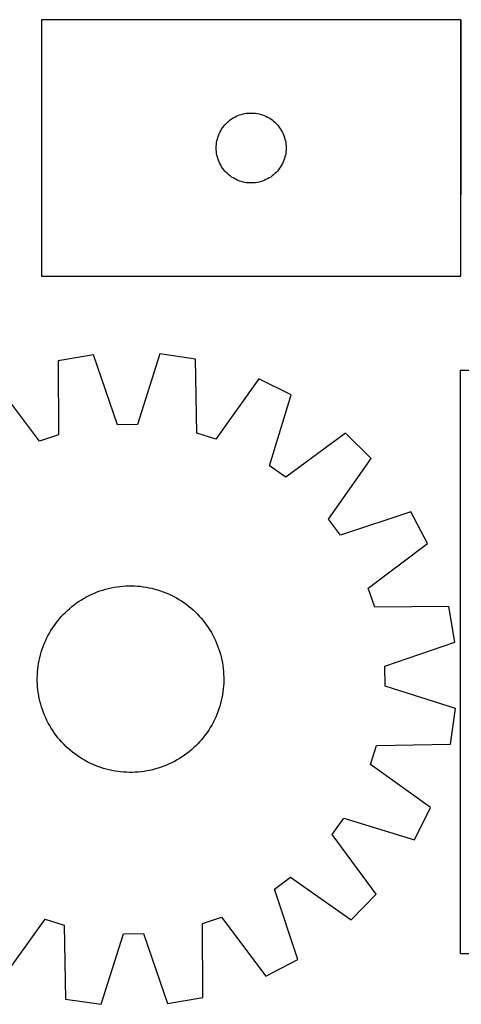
# Model space of a CAD drawing. Header units: millimetres. Extents: x 8 to 1493, y 7 to 458.
# Tile 3 of 5: x 725 to 915, y 7 to 429. Entities that reach past the tile are written whole.
import ezdxf

# ---------------------------------------------------------------- set-up
doc = ezdxf.new("R2010")
doc.units = ezdxf.units.MM
doc.layers.add('COMMON', color=5, linetype='CONTINUOUS', true_color=0x0000ff)
doc.layers.add('CUT', color=7, linetype='CONTINUOUS', true_color=0x000000)

msp = doc.modelspace()

# ---------------------------------------------------------------- linework, layer by layer
at = {"layer": 'COMMON'}
msp.add_line((914.532257, 353.907582), (914.532257, 428.907582), dxfattribs=at)
at = {"layer": 'CUT'}
for p, q in [((914.432256, 428.907582), (734.432256, 428.907582)), ((734.432256, 428.907582), (734.432256, 318.907582)), ((914.432256, 318.907582), (914.432256, 428.907582)), ((820.239972, 388.30983), (820.98694, 388.506548)), ((820.98694, 388.506548), (821.743045, 388.664552)), ((821.743045, 388.664552), (822.506281, 388.783422)), ((822.506281, 388.783422), (823.274624, 388.862845)), ((823.274624, 388.862845), (824.046037, 388.902609)), ((824.046037, 388.902609), (824.818475, 388.902609)), ((824.818475, 388.902609), (825.589888, 388.862845)), ((825.589888, 388.862845), (826.358231, 388.783422)), ((826.358231, 388.783422), (827.121468, 388.664552)), ((827.121468, 388.664552), (827.877572, 388.506548)), ((827.877572, 388.506548), (828.624541, 388.30983)), ((813.165277, 383.809864), (813.689973, 384.376745)), ((813.689973, 384.376745), (814.243156, 384.915863)), ((814.243156, 384.915863), (814.823358, 385.425789)), ((814.823358, 385.425789), (815.429042, 385.905171)), ((815.429042, 385.905171), (816.0586, 386.352737)), ((816.0586, 386.352737), (816.710364, 386.767302)), ((816.710364, 386.767302), (817.382605, 387.147764)), ((817.382605, 387.147764), (818.07354, 387.493116)), ((818.07354, 387.493116), (818.781338, 387.802442)), ((818.781338, 387.802442), (819.50412, 388.074921)), ((819.50412, 388.074921), (820.239972, 388.30983)), ((828.624541, 388.30983), (829.360392, 388.074921)), ((829.360392, 388.074921), (830.083175, 387.802442)), ((830.083175, 387.802442), (830.790972, 387.493116)), ((830.790972, 387.493116), (831.481907, 387.147764)), ((831.481907, 387.147764), (832.154148, 386.767302)), ((832.154148, 386.767302), (832.805912, 386.352737)), ((832.805912, 386.352737), (833.43547, 385.905171)), ((833.43547, 385.905171), (834.041154, 385.425789)), ((834.041154, 385.425789), (834.621356, 384.915863)), ((834.621356, 384.915863), (835.174539, 384.376745)), ((835.174539, 384.376745), (835.699235, 383.809864)), ((810.687503, 379.914391), (811.01495, 380.613989)), ((811.01495, 380.613989), (811.377978, 381.295803)), ((811.377978, 381.295803), (811.775623, 381.958025)), ((811.775623, 381.958025), (812.206831, 382.598899)), ((812.206831, 382.598899), (812.670459, 383.216725)), ((812.670459, 383.216725), (813.165277, 383.809864)), ((835.699235, 383.809864), (836.194053, 383.216725)), ((836.194053, 383.216725), (836.657681, 382.598899)), ((836.657681, 382.598899), (837.08889, 381.958025)), ((837.08889, 381.958025), (837.486535, 381.295803)), ((837.486535, 381.295803), (837.849562, 380.613989)), ((837.849562, 380.613989), (838.17701, 379.914391)), ((809.511758, 375.449897), (809.610938, 376.215941)), ((809.610938, 376.215941), (809.749421, 376.975863)), ((809.749421, 376.975863), (809.92684, 377.727649)), ((809.92684, 377.727649), (810.142725, 378.469305)), ((810.142725, 378.469305), (810.396504, 379.198864)), ((810.396504, 379.198864), (810.687503, 379.914391)), ((838.17701, 379.914391), (838.468008, 379.198864)), ((838.468008, 379.198864), (838.721787, 378.469305)), ((838.721787, 378.469305), (838.937672, 377.727649)), ((838.937672, 377.727649), (839.115091, 376.975863)), ((839.115091, 376.975863), (839.253575, 376.215941)), ((839.253575, 376.215941), (839.352754, 375.449897)), ((809.432256, 373.907582), (809.452145, 374.679764)), ((809.452145, 373.135401), (809.432256, 373.907582)), ((809.452145, 374.679764), (809.511758, 375.449897)), ((809.511758, 372.365267), (809.452145, 373.135401)), ((809.610938, 371.599224), (809.511758, 372.365267)), ((809.749421, 370.839301), (809.610938, 371.599224)), ((839.253575, 371.599224), (839.115091, 370.839301)), ((839.352754, 372.365267), (839.253575, 371.599224)), ((839.352754, 375.449897), (839.412368, 374.679764)), ((839.412368, 373.135401), (839.352754, 372.365267)), ((839.412368, 374.679764), (839.432256, 373.907582)), ((839.432256, 373.907582), (839.412368, 373.135401)), ((809.92684, 370.087515), (809.749421, 370.839301)), ((810.142725, 369.34586), (809.92684, 370.087515)), ((810.396504, 368.616301), (810.142725, 369.34586)), ((810.687503, 367.900774), (810.396504, 368.616301)), ((811.01495, 367.201175), (810.687503, 367.900774)), ((838.17701, 367.900774), (837.849562, 367.201175)), ((838.468008, 368.616301), (838.17701, 367.900774)), ((838.721787, 369.34586), (838.468008, 368.616301)), ((838.937672, 370.087515), (838.721787, 369.34586)), ((839.115091, 370.839301), (838.937672, 370.087515)), ((811.377978, 366.519361), (811.01495, 367.201175)), ((811.775623, 365.857139), (811.377978, 366.519361)), ((812.206831, 365.216266), (811.775623, 365.857139)), ((812.670459, 364.59844), (812.206831, 365.216266)), ((813.165277, 364.0053), (812.670459, 364.59844)), ((813.689973, 363.43842), (813.165277, 364.0053)), ((814.243156, 362.899302), (813.689973, 363.43842)), ((835.174539, 363.43842), (834.621356, 362.899302)), ((835.699235, 364.0053), (835.174539, 363.43842)), ((836.194053, 364.59844), (835.699235, 364.0053)), ((836.657681, 365.216266), (836.194053, 364.59844)), ((837.08889, 365.857139), (836.657681, 365.216266)), ((837.486535, 366.519361), (837.08889, 365.857139)), ((837.849562, 367.201175), (837.486535, 366.519361)), ((814.823358, 362.389376), (814.243156, 362.899302)), ((815.429042, 361.909994), (814.823358, 362.389376)), ((816.0586, 361.462427), (815.429042, 361.909994)), ((816.710364, 361.047863), (816.0586, 361.462427)), ((817.382605, 360.6674), (816.710364, 361.047863)), ((818.07354, 360.322048), (817.382605, 360.6674)), ((818.781338, 360.012723), (818.07354, 360.322048)), ((819.50412, 359.740244), (818.781338, 360.012723)), ((820.239972, 359.505334), (819.50412, 359.740244)), ((820.98694, 359.308617), (820.239972, 359.505334)), ((821.743045, 359.150613), (820.98694, 359.308617)), ((822.506281, 359.031742), (821.743045, 359.150613)), ((823.274624, 358.952319), (822.506281, 359.031742)), ((824.046037, 358.912555), (823.274624, 358.952319)), ((824.818475, 358.912555), (824.046037, 358.912555)), ((825.589888, 358.952319), (824.818475, 358.912555)), ((826.358231, 359.031742), (825.589888, 358.952319)), ((827.121468, 359.150613), (826.358231, 359.031742)), ((827.877572, 359.308617), (827.121468, 359.150613)), ((828.624541, 359.505334), (827.877572, 359.308617)), ((829.360392, 359.740244), (828.624541, 359.505334)), ((830.083175, 360.012723), (829.360392, 359.740244)), ((830.790972, 360.322048), (830.083175, 360.012723)), ((831.481907, 360.6674), (830.790972, 360.322048)), ((832.154148, 361.047863), (831.481907, 360.6674)), ((832.805912, 361.462427), (832.154148, 361.047863)), ((833.43547, 361.909994), (832.805912, 361.462427)), ((834.041154, 362.389376), (833.43547, 361.909994)), ((834.621356, 362.899302), (834.041154, 362.389376)), ((734.432256, 318.907582), (914.432256, 318.907582)), ((756.793078, 285.2877), (741.625705, 282.702873)), ((767.128021, 255.25166), (756.793078, 285.2877)), ((785.329966, 285.622137), (775.701776, 255.35214)), ((800.553751, 283.393477), (785.329966, 285.622137)), ((801.101219, 251.633833), (800.553751, 283.393477)), ((741.625705, 282.702873), (741.822695, 250.939121)), ((827.797291, 274.893162), (809.286395, 249.079958)), ((841.587277, 268.069172), (827.797291, 274.893162)), ((1014.110107, 278.50758), (914.110107, 278.50758)), ((914.110107, 278.50758), (914.110107, 28.50758)), ((733.69962, 248.194124), (714.588858, 273.566422)), ((832.29368, 237.694779), (841.587277, 268.069172)), ((775.701776, 255.35214), (767.128021, 255.25166)), ((741.822695, 250.939121), (733.69962, 248.194124)), ((809.286395, 249.079958), (801.101219, 251.633833)), ((864.870681, 251.566175), (839.289054, 232.736541)), ((875.877008, 240.814836), (864.870681, 251.566175)), ((857.652069, 214.79895), (875.877008, 240.814836)), ((839.289054, 232.736541), (832.29368, 237.694779)), ((892.921135, 217.924585), (862.772885, 207.921697)), ((900.066428, 204.298311), (892.921135, 217.924585)), ((862.772885, 207.921697), (857.652069, 214.79895)), ((874.694129, 185.18755), (900.066428, 204.298311)), ((765.66418, 185.571081), (766.904526, 185.77245)), ((766.904526, 185.77245), (768.150585, 185.934759)), ((768.150585, 185.934759), (769.401127, 186.057848)), ((769.401127, 186.057848), (770.654918, 186.141596)), ((770.654918, 186.141596), (771.910722, 186.18592)), ((771.910722, 186.18592), (773.167298, 186.190777)), ((773.167298, 186.190777), (774.423406, 186.156161)), ((774.423406, 186.156161), (775.677808, 186.082107)), ((775.677808, 186.082107), (776.929264, 185.968688)), ((776.929264, 185.968688), (778.17654, 185.816015)), ((778.17654, 185.816015), (779.418405, 185.62424)), ((753.839907, 181.471603), (754.95732, 182.046404)), ((754.95732, 182.046404), (756.092236, 182.585822)), ((756.092236, 182.585822), (757.243536, 183.089326)), ((757.243536, 183.089326), (758.410083, 183.556418)), ((758.410083, 183.556418), (759.590726, 183.986637)), ((759.590726, 183.986637), (760.7843, 184.379559)), ((760.7843, 184.379559), (761.989627, 184.734797)), ((761.989627, 184.734797), (763.205517, 185.051998)), ((763.205517, 185.051998), (764.430772, 185.330852)), ((764.430772, 185.330852), (765.66418, 185.571081)), ((779.418405, 185.62424), (780.653634, 185.393552)), ((780.653634, 185.393552), (781.881007, 185.124178)), ((781.881007, 185.124178), (783.099313, 184.816384)), ((783.099313, 184.816384), (784.30735, 184.470475)), ((784.30735, 184.470475), (785.503926, 184.08679)), ((785.503926, 184.08679), (786.687859, 183.66571)), ((786.687859, 183.66571), (787.857982, 183.207649)), ((787.857982, 183.207649), (789.013139, 182.713059)), ((789.013139, 182.713059), (790.152191, 182.18243)), ((790.152191, 182.18243), (791.274013, 181.616283)), ((791.274013, 181.616283), (792.377499, 181.015179)), ((877.439127, 177.064474), (874.694129, 185.18755)), ((746.598303, 176.509191), (747.563416, 177.313905)), ((747.563416, 177.313905), (748.553329, 178.087906)), ((748.553329, 178.087906), (749.567066, 178.830432)), ((749.567066, 178.830432), (750.603626, 179.54075)), ((750.603626, 179.54075), (751.661986, 180.218157)), ((751.661986, 180.218157), (752.741101, 180.861987)), ((752.741101, 180.861987), (753.839907, 181.471603)), ((792.377499, 181.015179), (793.461559, 180.37971)), ((793.461559, 180.37971), (794.525123, 179.710504)), ((794.525123, 179.710504), (795.567143, 179.00822)), ((795.567143, 179.00822), (796.586588, 178.273552)), ((796.586588, 178.273552), (797.582455, 177.507225)), ((797.582455, 177.507225), (798.553759, 176.709996)), ((743.004519, 172.999537), (743.861164, 173.918866)), ((743.861164, 173.918866), (744.746264, 174.810834)), ((744.746264, 174.810834), (745.658943, 175.674559)), ((745.658943, 175.674559), (746.598303, 176.509191)), ((798.553759, 176.709996), (799.499542, 175.88265)), ((799.499542, 175.88265), (800.418871, 175.026005)), ((800.418871, 175.026005), (801.310839, 174.140906)), ((801.310839, 174.140906), (802.174565, 173.228226)), ((802.174565, 173.228226), (803.009196, 172.288866)), ((909.202879, 177.261465), (877.439127, 177.064474)), ((911.787706, 162.094091), (909.202879, 177.261465)), ((739.176666, 168.025118), (739.878949, 169.067137)), ((739.878949, 169.067137), (740.613617, 170.086583)), ((740.613617, 170.086583), (741.379944, 171.08245)), ((741.379944, 171.08245), (742.177173, 172.053754)), ((742.177173, 172.053754), (743.004519, 172.999537)), ((803.009196, 172.288866), (803.81391, 171.323753)), ((803.81391, 171.323753), (804.587912, 170.33384)), ((804.587912, 170.33384), (805.330438, 169.320103)), ((805.330438, 169.320103), (806.040755, 168.283544)), ((736.70474, 163.652185), (737.270886, 164.774008)), ((737.270886, 164.774008), (737.87199, 165.877493)), ((737.87199, 165.877493), (738.507459, 166.961553)), ((738.507459, 166.961553), (739.176666, 168.025118)), ((806.040755, 168.283544), (806.718163, 167.225184)), ((806.718163, 167.225184), (807.361992, 166.146068)), ((807.361992, 166.146068), (807.971608, 165.047262)), ((807.971608, 165.047262), (808.546409, 163.929849)), ((735.22146, 160.187854), (735.679521, 161.357976)), ((735.679521, 161.357976), (736.17411, 162.513134)), ((736.17411, 162.513134), (736.70474, 163.652185)), ((808.546409, 163.929849), (809.085827, 162.794933)), ((809.085827, 162.794933), (809.589331, 161.643634)), ((809.589331, 161.643634), (810.056423, 160.477087)), ((810.056423, 160.477087), (810.486643, 159.296443)), ((881.751666, 151.759148), (911.787706, 162.094091)), ((733.762991, 155.381002), (734.070785, 156.599308)), ((734.070785, 156.599308), (734.416695, 157.807345)), ((734.416695, 157.807345), (734.800379, 159.00392)), ((734.800379, 159.00392), (735.22146, 160.187854)), ((810.486643, 159.296443), (810.879565, 158.102869)), ((810.879565, 158.102869), (811.234802, 156.897542)), ((811.234802, 156.897542), (811.552004, 155.681652)), ((733.071154, 151.676535), (733.262929, 152.9184)), ((733.262929, 152.9184), (733.493617, 154.153629)), ((733.493617, 154.153629), (733.762991, 155.381002)), ((811.552004, 155.681652), (811.830857, 154.456398)), ((811.830857, 154.456398), (812.071086, 153.222989)), ((812.071086, 153.222989), (812.272455, 151.982643)), ((812.272455, 151.982643), (812.434764, 150.736585)), ((732.696392, 146.667292), (732.731008, 147.923401)), ((732.731008, 147.923401), (732.805062, 149.177802)), ((732.805062, 149.177802), (732.918482, 150.429259)), ((732.918482, 150.429259), (733.071154, 151.676535)), ((812.434764, 150.736585), (812.557853, 149.486042)), ((812.557853, 149.486042), (812.641601, 148.232251)), ((812.641601, 148.232251), (812.685926, 146.976447)), ((881.852145, 143.185393), (881.751666, 151.759148)), ((732.701249, 145.410716), (732.696392, 146.667292)), ((732.745573, 144.154913), (732.701249, 145.410716)), ((732.829321, 142.901122), (732.745573, 144.154913)), ((812.656166, 144.463763), (812.582112, 143.209362)), ((812.690782, 145.719871), (812.656166, 144.463763)), ((812.685926, 146.976447), (812.690782, 145.719871)), ((732.952411, 141.650579), (732.829321, 142.901122)), ((733.11472, 140.404521), (732.952411, 141.650579)), ((733.316088, 139.164175), (733.11472, 140.404521)), ((812.124246, 139.468764), (811.893557, 138.233535)), ((812.316021, 140.710629), (812.124246, 139.468764)), ((812.468693, 141.957905), (812.316021, 140.710629)), ((812.582112, 143.209362), (812.468693, 141.957905)), ((912.122142, 133.557203), (881.852145, 143.185393)), ((733.556318, 137.930766), (733.316088, 139.164175)), ((733.835171, 136.705512), (733.556318, 137.930766)), ((734.152373, 135.489622), (733.835171, 136.705512)), ((734.50761, 134.284294), (734.152373, 135.489622)), ((811.31639, 135.787856), (810.97048, 134.579819)), ((811.624184, 137.006162), (811.31639, 135.787856)), ((811.893557, 138.233535), (811.624184, 137.006162)), ((734.900532, 133.09072), (734.50761, 134.284294)), ((735.330752, 131.910077), (734.900532, 133.09072)), ((735.797844, 130.74353), (735.330752, 131.910077)), ((809.707654, 131.029188), (809.213065, 129.87403)), ((810.165715, 132.19931), (809.707654, 131.029188)), ((810.586796, 133.383244), (810.165715, 132.19931)), ((810.97048, 134.579819), (810.586796, 133.383244)), ((909.893483, 118.333418), (912.122142, 133.557203)), ((736.301347, 129.592231), (735.797844, 130.74353)), ((736.840766, 128.457315), (736.301347, 129.592231)), ((737.415567, 127.339902), (736.840766, 128.457315)), ((738.025183, 126.241096), (737.415567, 127.339902)), ((808.116289, 127.613156), (807.515185, 126.509671)), ((808.682435, 128.734979), (808.116289, 127.613156)), ((809.213065, 129.87403), (808.682435, 128.734979)), ((738.669012, 125.16198), (738.025183, 126.241096)), ((739.34642, 124.10362), (738.669012, 125.16198)), ((740.056737, 123.067061), (739.34642, 124.10362)), ((740.799263, 122.053324), (740.056737, 123.067061)), ((805.508225, 123.320027), (804.773558, 122.300581)), ((806.210509, 124.362046), (805.508225, 123.320027)), ((806.879716, 125.425611), (806.210509, 124.362046)), ((807.515185, 126.509671), (806.879716, 125.425611)), ((741.573265, 121.063411), (740.799263, 122.053324)), ((742.377978, 120.098298), (741.573265, 121.063411)), ((743.21261, 119.158938), (742.377978, 120.098298)), ((744.076336, 118.246258), (743.21261, 119.158938)), ((744.968303, 117.361159), (744.076336, 118.246258)), ((801.52601, 118.468298), (800.640911, 117.57633)), ((802.382656, 119.387627), (801.52601, 118.468298)), ((803.210001, 120.33341), (802.382656, 119.387627)), ((804.007231, 121.304714), (803.210001, 120.33341)), ((804.773558, 122.300581), (804.007231, 121.304714)), ((878.133838, 117.78595), (909.893483, 118.333418)), ((745.887632, 116.504514), (744.968303, 117.361159)), ((746.833416, 115.677168), (745.887632, 116.504514)), ((747.80472, 114.879938), (746.833416, 115.677168)), ((748.800586, 114.113612), (747.80472, 114.879938)), ((749.820032, 113.378944), (748.800586, 114.113612)), ((796.833846, 114.299257), (795.820109, 113.556732)), ((797.823759, 115.073259), (796.833846, 114.299257)), ((798.788871, 115.877973), (797.823759, 115.073259)), ((799.728231, 116.712605), (798.788871, 115.877973)), ((800.640911, 117.57633), (799.728231, 116.712605)), ((875.579964, 109.600775), (878.133838, 117.78595)), ((750.862052, 112.67666), (749.820032, 113.378944)), ((751.925616, 112.007454), (750.862052, 112.67666)), ((753.009676, 111.371985), (751.925616, 112.007454)), ((754.113162, 110.77088), (753.009676, 111.371985)), ((755.234984, 110.204734), (754.113162, 110.77088)), ((756.374036, 109.674104), (755.234984, 110.204734)), ((789.294939, 109.801342), (788.143639, 109.297838)), ((790.429855, 110.34076), (789.294939, 109.801342)), ((791.547267, 110.915561), (790.429855, 110.34076)), ((792.646074, 111.525177), (791.547267, 110.915561)), ((793.725189, 112.169007), (792.646074, 111.525177)), ((794.783549, 112.846414), (793.725189, 112.169007)), ((795.820109, 113.556732), (794.783549, 112.846414)), ((757.529193, 109.179515), (756.374036, 109.674104)), ((758.699316, 108.721454), (757.529193, 109.179515)), ((759.883249, 108.300374), (758.699316, 108.721454)), ((761.079825, 107.916689), (759.883249, 108.300374)), ((762.287861, 107.57078), (761.079825, 107.916689)), ((763.506168, 107.262986), (762.287861, 107.57078)), ((764.733541, 106.993612), (763.506168, 107.262986)), ((765.968769, 106.762924), (764.733541, 106.993612)), ((767.210634, 106.571149), (765.968769, 106.762924)), ((768.457911, 106.418476), (767.210634, 106.571149)), ((769.709367, 106.305057), (768.457911, 106.418476)), ((770.963768, 106.231003), (769.709367, 106.305057)), ((772.219877, 106.196387), (770.963768, 106.231003)), ((773.476453, 106.201244), (772.219877, 106.196387)), ((774.732256, 106.245568), (773.476453, 106.201244)), ((775.986048, 106.329316), (774.732256, 106.245568)), ((777.23659, 106.452405), (775.986048, 106.329316)), ((778.482649, 106.614714), (777.23659, 106.452405)), ((779.722995, 106.816083), (778.482649, 106.614714)), ((780.956403, 107.056312), (779.722995, 106.816083)), ((782.181657, 107.335166), (780.956403, 107.056312)), ((783.397548, 107.652367), (782.181657, 107.335166)), ((784.602875, 108.007605), (783.397548, 107.652367)), ((785.796449, 108.400527), (784.602875, 108.007605)), ((786.977092, 108.830746), (785.796449, 108.400527)), ((788.143639, 109.297838), (786.977092, 108.830746)), ((901.393167, 91.089879), (875.579964, 109.600775)), ((894.569178, 77.299893), (901.393167, 91.089879)), ((859.236547, 79.598115), (864.194784, 86.593489)), ((864.194784, 86.593489), (894.569178, 77.299893)), ((878.066181, 54.016488), (859.236547, 79.598115)), ((834.421702, 56.114284), (841.298955, 61.235101)), ((841.298955, 61.235101), (867.314841, 43.010161)), ((844.424591, 25.966034), (834.421702, 56.114284)), ((867.314841, 43.010161), (878.066181, 54.016488)), ((717.589884, 17.494002), (736.10078, 43.307205)), ((736.10078, 43.307205), (744.285956, 40.753331)), ((803.564479, 41.448043), (811.687555, 44.19304)), ((811.687555, 44.19304), (830.798317, 18.820742)), ((744.285956, 40.753331), (744.833424, 8.993687)), ((803.76147, 9.68429), (803.564479, 41.448043)), ((760.057209, 6.765027), (769.685399, 37.035024)), ((769.685399, 37.035024), (778.259154, 37.135504)), ((778.259154, 37.135504), (788.594097, 7.099463)), ((830.798317, 18.820742), (844.424591, 25.966034)), ((914.110107, 28.50758), (1214.110107, 28.50758)), ((744.833424, 8.993687), (760.057209, 6.765027)), ((788.594097, 7.099463), (803.76147, 9.68429))]:
    msp.add_line(p, q, dxfattribs=at)

doc.saveas('drawing.dxf')
